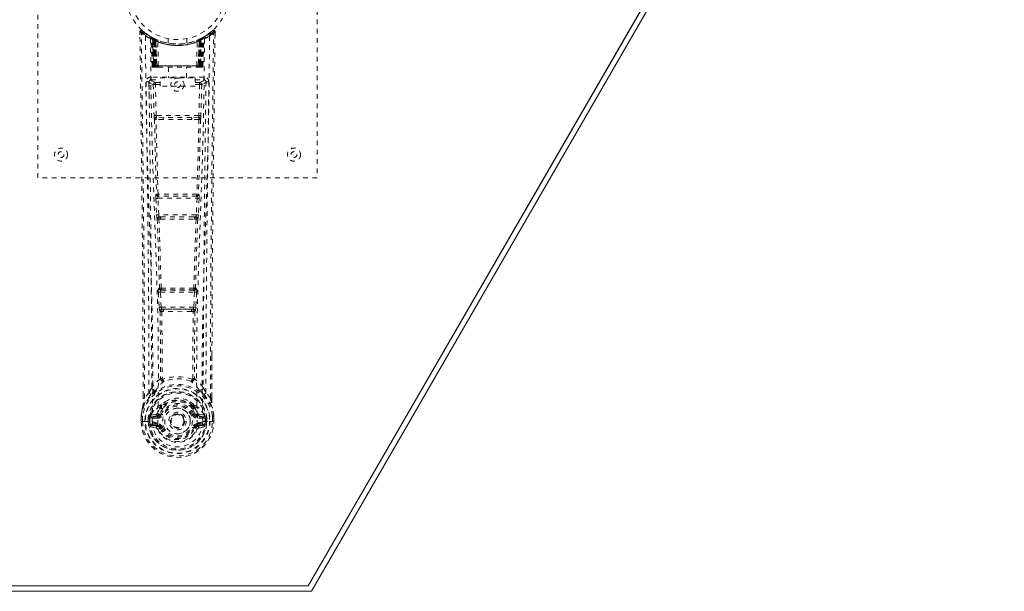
# Model space of a CAD drawing. Header units: inches. Extents: x 5.1 to 76.6, y 22.6 to 48.4.
# Tile 4 of 5: x 55.5 to 76.6, y 22.6 to 34.9. Entities that reach past the tile are written whole.
import ezdxf

# ---------------------------------------------------------------- set-up
doc = ezdxf.new("R2010")
doc.units = ezdxf.units.IN
doc.header["$MEASUREMENT"] = 0
doc.linetypes.add('SLD-Dashed', pattern=[0.075, 0.05, -0.025])
doc.linetypes.add('SLD-Solid', pattern=[0])

msp = doc.modelspace()

# ---------------------------------------------------------------- linework, layer by layer
at = {"color": 7, "linetype": 'SLD-Solid', "lineweight": 15}
for p, q in [((76.428, 48.279), (61.69, 22.751)), ((61.69, 22.751), (76.428, 48.279)), ((76.633, 48.397), (61.758, 22.633)), ((61.758, 22.633), (20.008, 22.633)), ((61.69, 22.751), (20.076, 22.751)), ((20.076, 22.751), (61.69, 22.751))]:
    msp.add_line(p, q, dxfattribs=at)
at = {"color": 7, "linetype": 'SLD-Dashed', "lineweight": 0}
for p, q in [((55.883, 31.515), (55.883, 39.515)), ((61.883, 39.515), (61.883, 31.515)), ((58.106, 34.657), (58.126, 34.679)), ((58.168, 34.643), (58.125, 34.678)), ((59.64, 34.677), (59.599, 34.644)), ((58.076, 34.656), (58.077, 34.589)), ((58.315, 34.541), (58.301, 34.549)), ((58.321, 34.536), (58.307, 34.544)), ((58.33, 34.516), (58.316, 34.524)), ((58.337, 33.919), (58.316, 34.524)), ((58.35, 33.919), (58.33, 34.516)), ((58.368, 34.512), (58.333, 34.531)), ((58.417, 34.47), (58.348, 34.505)), ((58.369, 33.919), (58.348, 34.505)), ((58.349, 34.509), (58.371, 33.915)), ((58.362, 34.515), (58.388, 34.502)), ((58.376, 34.476), (58.388, 34.502)), ((58.376, 34.476), (58.376, 33.919)), ((58.383, 34.472), (58.376, 34.476)), ((58.383, 34.472), (58.396, 34.498)), ((58.383, 33.919), (58.383, 34.472)), ((58.4, 34.496), (58.385, 34.504)), ((58.388, 34.502), (58.396, 34.498)), ((58.389, 34.469), (58.402, 34.495)), ((58.39, 33.919), (58.389, 34.469)), ((58.389, 34.469), (58.396, 34.466)), ((58.396, 34.466), (58.408, 34.492)), ((58.396, 34.466), (58.396, 33.919)), ((58.401, 34.496), (58.4, 34.496)), ((58.408, 34.461), (58.42, 34.487)), ((58.408, 34.461), (58.408, 33.919)), ((58.414, 34.458), (58.408, 34.461)), ((58.414, 34.458), (58.426, 34.484)), ((58.414, 33.919), (58.414, 34.458)), ((58.417, 34.47), (58.418, 34.47)), ((58.436, 33.919), (58.417, 34.47)), ((58.418, 34.47), (58.437, 33.919)), ((58.42, 34.487), (58.426, 34.484)), ((58.683, 34.504), (58.683, 34.407)), ((59.083, 34.407), (59.083, 34.504)), ((59.329, 33.919), (59.348, 34.47)), ((59.349, 34.47), (59.33, 33.919)), ((59.34, 34.484), (59.346, 34.487)), ((59.346, 34.487), (59.358, 34.461)), ((59.348, 34.47), (59.349, 34.47)), ((59.418, 34.505), (59.349, 34.47)), ((59.358, 34.461), (59.352, 34.458)), ((59.352, 34.458), (59.352, 33.919)), ((59.365, 34.496), (59.358, 34.492)), ((59.358, 34.492), (59.37, 34.466)), ((59.358, 33.919), (59.358, 34.461)), ((59.373, 34.499), (59.364, 34.495)), ((59.364, 34.495), (59.377, 34.469)), ((59.366, 34.496), (59.365, 34.496)), ((59.433, 34.531), (59.366, 34.496)), ((59.37, 34.498), (59.377, 34.502)), ((59.37, 34.466), (59.377, 34.469)), ((59.37, 33.919), (59.37, 34.466)), ((59.377, 34.469), (59.376, 33.919)), ((59.377, 34.502), (59.386, 34.506)), ((59.377, 34.502), (59.39, 34.476)), ((59.39, 34.476), (59.383, 34.472)), ((59.383, 34.472), (59.383, 33.919)), ((59.39, 33.919), (59.39, 34.476)), ((59.395, 33.915), (59.417, 34.509)), ((59.397, 33.919), (59.418, 34.505)), ((59.415, 33.919), (59.436, 34.516)), ((59.429, 33.919), (59.45, 34.524)), ((59.45, 34.524), (59.436, 34.516)), ((59.464, 34.549), (59.451, 34.541)), ((59.69, 34.656), (59.66, 34.657)), ((59.687, 34.593), (59.688, 34.656)), ((59.689, 34.589), (59.689, 34.656)), ((59.689, 34.589), (59.69, 34.656)), ((58.467, 33.919), (58.463, 34.44)), ((59.299, 33.919), (59.303, 34.44)), ((58.337, 33.919), (58.35, 33.919)), ((58.369, 33.919), (58.436, 33.919)), ((58.376, 33.919), (58.383, 33.919)), ((58.377, 33.89), (58.384, 33.89)), ((58.38, 33.89), (58.39, 33.89)), ((59.383, 33.919), (58.383, 33.919)), ((58.396, 33.919), (58.39, 33.919)), ((58.39, 33.89), (58.397, 33.89)), ((58.396, 33.919), (59.37, 33.919)), ((58.399, 33.89), (58.453, 33.89)), ((58.408, 33.919), (58.414, 33.919)), ((58.409, 33.89), (58.415, 33.89)), ((59.352, 33.919), (58.414, 33.919)), ((58.453, 33.89), (58.415, 33.89)), ((58.437, 33.919), (58.436, 33.919)), ((58.466, 33.89), (58.474, 33.89)), ((58.467, 33.919), (59.299, 33.919)), ((58.474, 33.89), (59.292, 33.89)), ((58.688, 33.89), (58.688, 33.667)), ((59.078, 33.667), (59.078, 33.89)), ((59.292, 33.89), (59.299, 33.89)), ((59.313, 33.89), (59.367, 33.89)), ((59.351, 33.89), (59.313, 33.89)), ((59.33, 33.919), (59.329, 33.919)), ((59.33, 33.919), (59.397, 33.919)), ((59.351, 33.89), (59.357, 33.89)), ((59.352, 33.919), (59.358, 33.919)), ((59.369, 33.89), (59.376, 33.89)), ((59.376, 33.919), (59.37, 33.919)), ((59.376, 33.89), (59.386, 33.89)), ((59.382, 33.89), (59.389, 33.89)), ((59.383, 33.919), (59.39, 33.919)), ((59.415, 33.919), (59.429, 33.919)), ((58.315, 33.681), (58.315, 33.62)), ((59.451, 33.681), (58.315, 33.681)), ((58.315, 33.62), (58.513, 33.62)), ((58.513, 33.487), (58.513, 33.667)), ((58.513, 33.667), (59.263, 33.667)), ((59.263, 33.667), (59.263, 33.487)), ((59.263, 33.62), (59.451, 33.62)), ((59.451, 33.62), (59.451, 33.681)), ((58.272, 33.583), (58.27, 33.575)), ((58.271, 33.572), (58.274, 33.285)), ((58.364, 33.517), (58.38, 32.856)), ((58.409, 33.563), (58.409, 33.518)), ((58.513, 33.563), (58.409, 33.563)), ((58.424, 32.857), (58.409, 33.518)), ((58.513, 33.518), (58.409, 33.518)), ((59.263, 33.487), (58.513, 33.487)), ((59.357, 33.563), (59.263, 33.563)), ((59.357, 33.518), (59.263, 33.518)), ((59.357, 33.518), (59.341, 32.857)), ((59.357, 33.563), (59.357, 33.518)), ((59.402, 33.517), (59.386, 32.856)), ((59.492, 33.285), (59.495, 33.572)), ((59.496, 33.575), (59.494, 33.583)), ((58.578, 32.766), (58.422, 32.772)), ((59.341, 32.857), (58.424, 32.857)), ((58.585, 32.814), (58.432, 32.817)), ((59.181, 32.814), (58.585, 32.814)), ((59.333, 32.817), (59.181, 32.814)), ((59.344, 32.772), (59.188, 32.766)), ((61.883, 31.515), (55.883, 31.515)), ((58.418, 31.073), (58.435, 30.72)), ((58.432, 31.166), (58.424, 31.162)), ((58.462, 31.075), (59.304, 31.075)), ((58.479, 30.722), (58.462, 31.075)), ((58.469, 31.12), (58.477, 31.123)), ((59.297, 31.12), (58.469, 31.12)), ((59.304, 31.075), (59.286, 30.722)), ((59.289, 31.123), (59.297, 31.12)), ((59.348, 31.073), (59.331, 30.72)), ((59.342, 31.162), (59.334, 31.166)), ((59.286, 30.722), (58.479, 30.722)), ((58.526, 30.677), (58.494, 30.677)), ((58.526, 30.677), (59.24, 30.677)), ((59.24, 30.677), (59.271, 30.677)), ((58.485, 30.626), (58.517, 30.626)), ((59.249, 30.626), (59.281, 30.626)), ((58.473, 29.055), (58.489, 28.737)), ((58.496, 29.149), (58.482, 29.144)), ((58.517, 29.057), (59.249, 29.057)), ((58.533, 28.74), (58.517, 29.057)), ((58.526, 29.102), (58.541, 29.107)), ((59.24, 29.102), (58.526, 29.102)), ((59.225, 29.107), (59.24, 29.102)), ((59.249, 29.057), (59.232, 28.74)), ((59.27, 29.149), (59.284, 29.144)), ((59.293, 29.055), (59.277, 28.737)), ((59.232, 28.74), (58.533, 28.74)), ((58.544, 28.642), (58.584, 28.641)), ((58.591, 28.695), (58.552, 28.695)), ((58.591, 28.695), (59.175, 28.695)), ((59.214, 28.695), (59.175, 28.695)), ((59.182, 28.641), (59.222, 28.642)), ((59.619, 27.707), (59.619, 26.783)), ((59.62, 26.782), (59.623, 27.706)), ((58.555, 27.201), (58.555, 27.201)), ((59.21, 27.201), (59.21, 27.201)), ((58.271, 26.899), (58.175, 26.784)), ((59.591, 26.784), (59.494, 26.899)), ((58.146, 26.782), (58.146, 26.836)), ((58.147, 26.836), (58.147, 26.783)), ((58.522, 26.626), (58.534, 26.643)), ((59.232, 26.643), (59.244, 26.626)), ((58.425, 26.436), (58.31, 26.415)), ((58.509, 26.448), (58.536, 26.436)), ((58.515, 26.597), (58.514, 26.579)), ((58.538, 26.591), (58.538, 26.573)), ((59.228, 26.573), (59.228, 26.591)), ((59.23, 26.436), (59.257, 26.448)), ((59.251, 26.597), (59.251, 26.579)), ((59.456, 26.415), (59.341, 26.436)), ((58.103, 26.402), (58.103, 26.397)), ((58.103, 26.281), (58.103, 26.397)), ((58.103, 26.281), (58.107, 26.281)), ((58.105, 26.397), (58.105, 26.28)), ((58.107, 26.281), (58.16, 26.282)), ((58.133, 26.397), (58.133, 26.283)), ((58.16, 26.282), (58.183, 26.282)), ((58.183, 26.282), (58.342, 26.282)), ((58.284, 26.353), (58.254, 26.355)), ((58.254, 26.355), (58.254, 26.355)), ((58.254, 26.284), (58.254, 26.355)), ((58.254, 26.284), (58.254, 26.284)), ((58.284, 26.354), (58.29, 26.373)), ((58.284, 26.353), (58.284, 26.284)), ((58.29, 26.284), (58.284, 26.284)), ((58.29, 26.373), (58.289, 26.363)), ((58.289, 26.363), (58.29, 26.284)), ((58.3, 26.404), (58.296, 26.399)), ((58.3, 26.404), (58.31, 26.415)), ((58.31, 26.415), (58.31, 26.415)), ((58.31, 26.415), (58.31, 26.415)), ((58.324, 26.382), (58.454, 26.407)), ((58.324, 26.382), (58.324, 26.352)), ((58.454, 26.382), (58.324, 26.382)), ((58.454, 26.352), (58.324, 26.352)), ((58.338, 26.23), (58.338, 26.2)), ((58.338, 26.23), (58.454, 26.23)), ((58.454, 26.407), (58.454, 26.382)), ((58.454, 26.352), (58.454, 26.382)), ((58.454, 26.23), (58.454, 26.2)), ((58.459, 26.244), (58.46, 26.246)), ((58.726, 26.291), (58.727, 26.306)), ((58.727, 26.283), (58.726, 26.291)), ((59.306, 26.246), (59.306, 26.244)), ((59.312, 26.407), (59.442, 26.382)), ((59.312, 26.407), (59.312, 26.382)), ((59.442, 26.382), (59.312, 26.382)), ((59.312, 26.352), (59.312, 26.382)), ((59.442, 26.352), (59.312, 26.352)), ((59.312, 26.23), (59.312, 26.2)), ((59.312, 26.23), (59.428, 26.23)), ((59.424, 26.282), (59.582, 26.282)), ((59.428, 26.2), (59.428, 26.23)), ((59.442, 26.352), (59.442, 26.382)), ((59.456, 26.415), (59.466, 26.404)), ((59.466, 26.404), (59.466, 26.404)), ((59.466, 26.404), (59.466, 26.404)), ((59.47, 26.399), (59.466, 26.404)), ((59.476, 26.373), (59.476, 26.363)), ((59.482, 26.354), (59.476, 26.373)), ((59.476, 26.363), (59.476, 26.284)), ((59.476, 26.284), (59.482, 26.284)), ((59.511, 26.355), (59.482, 26.353)), ((59.482, 26.284), (59.482, 26.353)), ((59.511, 26.355), (59.511, 26.284)), ((59.511, 26.355), (59.511, 26.355)), ((59.582, 26.282), (59.605, 26.282)), ((59.605, 26.282), (59.659, 26.281)), ((59.633, 26.283), (59.633, 26.397)), ((59.659, 26.281), (59.663, 26.281)), ((59.661, 26.28), (59.661, 26.397)), ((59.663, 26.397), (59.662, 26.402)), ((59.663, 26.281), (59.663, 26.397)), ((58.307, 26.164), (58.426, 26.14)), ((58.454, 26.179), (58.338, 26.2)), ((58.338, 26.2), (58.454, 26.2)), ((58.454, 26.179), (58.454, 26.2)), ((58.514, 26.136), (58.51, 26.143)), ((58.536, 26.145), (58.514, 26.136)), ((59.252, 26.136), (59.23, 26.145)), ((59.252, 26.136), (59.307, 26.113)), ((59.428, 26.2), (59.312, 26.179)), ((59.312, 26.179), (59.312, 26.2)), ((59.312, 26.2), (59.428, 26.2)), ((59.34, 26.14), (59.458, 26.164))]:
    msp.add_line(p, q, dxfattribs=at)
at = {"color": 7, "linetype": 'SLD-Dashed', "lineweight": 0, "flags": 128}
for points in [[(58.125, 34.676), (58.118, 34.68), (58.11, 34.682), (58.101, 34.683), (58.093, 34.682), (58.087, 34.678), (58.081, 34.673), (58.078, 34.666), (58.077, 34.659)], [(59.639, 34.679), (59.607, 34.65), (59.599, 34.644)], [(59.686, 34.656), (59.685, 34.664), (59.681, 34.671), (59.676, 34.678), (59.67, 34.683), (59.663, 34.686), (59.655, 34.686), (59.648, 34.684), (59.642, 34.68)], [(58.076, 34.656), (58.077, 34.656), (58.079, 34.656), (58.085, 34.656), (58.095, 34.656), (58.101, 34.656), (58.106, 34.657)], [(58.146, 26.836), (58.137, 29.405), (58.11, 32.03), (58.076, 34.656)], [(58.175, 26.784), (58.174, 28.248), (58.165, 29.721), (58.15, 31.169), (58.147, 31.416), (58.144, 31.674), (58.142, 31.889), (58.139, 32.118), (58.136, 32.368), (58.132, 32.64), (58.129, 32.858), (58.126, 33.12), (58.122, 33.444), (58.119, 33.654), (58.116, 33.913), (58.112, 34.175), (58.109, 34.423), (58.106, 34.657)], [(58.195, 34.562), (58.203, 33.515), (58.222, 32.47), (58.251, 31.429), (58.286, 30.39), (58.321, 29.356), (58.346, 28.327), (58.354, 27.302), (58.342, 26.282)], [(58.304, 34.507), (58.313, 33.462), (58.334, 32.419), (58.366, 31.379), (58.404, 30.344), (58.44, 29.312), (58.466, 28.286), (58.474, 27.264), (58.46, 26.247)], [(58.31, 34.542), (58.316, 34.53), (58.321, 34.517)], [(58.347, 34.513), (58.348, 34.507), (58.348, 34.505)], [(59.462, 34.507), (59.453, 33.462), (59.432, 32.419), (59.4, 31.38), (59.362, 30.344), (59.326, 29.313), (59.3, 28.286), (59.292, 27.264), (59.306, 26.247)], [(59.352, 34.458), (59.347, 34.468), (59.343, 34.476), (59.341, 34.482), (59.34, 34.484)], [(59.383, 34.472), (59.378, 34.482), (59.374, 34.49), (59.371, 34.496), (59.37, 34.498)], [(59.571, 34.562), (59.563, 33.515), (59.544, 32.47), (59.515, 31.429), (59.479, 30.39), (59.445, 29.356), (59.42, 28.327), (59.411, 27.302), (59.424, 26.282)], [(59.591, 26.784), (59.592, 28.249), (59.601, 29.721), (59.616, 31.169), (59.618, 31.39), (59.621, 31.619), (59.623, 31.823), (59.626, 32.021), (59.628, 32.237), (59.63, 32.387), (59.632, 32.544), (59.634, 32.7), (59.636, 32.818), (59.638, 32.958), (59.64, 33.12), (59.644, 33.452), (59.647, 33.657), (59.65, 33.911), (59.653, 34.172), (59.657, 34.421), (59.66, 34.657)], [(59.623, 27.706), (59.628, 29.405), (59.656, 32.03), (59.689, 34.589)], [(58.376, 33.919), (58.361, 33.919), (58.348, 33.919), (58.34, 33.919), (58.337, 33.919)], [(58.35, 33.919), (58.354, 33.919), (58.363, 33.919), (58.375, 33.919), (58.39, 33.919)], [(58.408, 33.919), (58.4, 33.919), (58.392, 33.919), (58.385, 33.919), (58.379, 33.919), (58.374, 33.919), (58.371, 33.919), (58.369, 33.919), (58.369, 33.919)], [(58.369, 33.919), (58.37, 33.912), (58.37, 33.91)], [(58.398, 33.89), (58.398, 33.89), (58.4, 33.89)], [(58.437, 33.919), (58.44, 33.919), (58.446, 33.919), (58.456, 33.919), (58.467, 33.919)], [(59.299, 33.919), (59.31, 33.919), (59.319, 33.919), (59.326, 33.919), (59.329, 33.919)], [(59.397, 33.919), (59.397, 33.919), (59.395, 33.919), (59.392, 33.919), (59.387, 33.919), (59.381, 33.919), (59.374, 33.919), (59.366, 33.919), (59.358, 33.919)], [(59.376, 33.919), (59.391, 33.919), (59.403, 33.919), (59.412, 33.919), (59.415, 33.919)], [(59.429, 33.919), (59.426, 33.919), (59.418, 33.919), (59.405, 33.919), (59.39, 33.919)], [(58.409, 33.563), (58.34, 33.592), (58.315, 33.62)], [(59.451, 33.62), (59.426, 33.592), (59.357, 33.563)], [(58.21, 33.574), (58.212, 33.439), (58.214, 33.266), (58.217, 33.058), (58.22, 32.812), (58.224, 32.563), (58.226, 32.344), (58.228, 32.19), (58.23, 32.053), (58.232, 31.931), (58.234, 31.776), (58.236, 31.613), (58.238, 31.456), (58.248, 30.643), (58.256, 29.825), (58.264, 28.852), (58.27, 27.863), (58.271, 26.899)], [(58.27, 33.575), (58.295, 33.546), (58.364, 33.518)], [(58.409, 33.518), (58.393, 33.518), (58.379, 33.518), (58.369, 33.518), (58.364, 33.517)], [(59.402, 33.517), (59.397, 33.518), (59.387, 33.518), (59.373, 33.518), (59.357, 33.518)], [(59.402, 33.518), (59.471, 33.546), (59.496, 33.575)], [(59.494, 26.899), (59.495, 27.419), (59.497, 27.952), (59.499, 28.498), (59.503, 29.013), (59.507, 29.542), (59.512, 30.094), (59.517, 30.584), (59.52, 30.841), (59.524, 31.114), (59.527, 31.402), (59.531, 31.706), (59.535, 31.982), (59.538, 32.222), (59.54, 32.414), (59.543, 32.628), (59.546, 32.87), (59.549, 33.095), (59.552, 33.287), (59.554, 33.447), (59.556, 33.574)], [(58.424, 32.857), (58.409, 32.857), (58.395, 32.857), (58.384, 32.856), (58.38, 32.856)], [(58.388, 32.774), (58.408, 31.969), (58.432, 31.166)], [(58.466, 31.162), (58.442, 31.966), (58.422, 32.772)], [(59.188, 32.766), (58.883, 32.766), (58.578, 32.766)], [(59.181, 32.814), (58.883, 32.814), (58.585, 32.814)], [(59.344, 32.772), (59.324, 31.966), (59.299, 31.162)], [(59.378, 32.774), (59.358, 31.969), (59.334, 31.166)], [(59.386, 32.856), (59.382, 32.856), (59.371, 32.857), (59.357, 32.857), (59.341, 32.857)], [(58.462, 31.075), (58.447, 31.074), (58.433, 31.073), (58.422, 31.073), (58.418, 31.073)], [(59.348, 31.073), (59.343, 31.073), (59.333, 31.073), (59.319, 31.074), (59.304, 31.075)], [(58.479, 30.722), (58.464, 30.721), (58.45, 30.721), (58.439, 30.72), (58.435, 30.72)], [(58.435, 30.72), (58.437, 30.688), (58.438, 30.685)], [(59.331, 30.72), (59.326, 30.72), (59.316, 30.721), (59.302, 30.721), (59.286, 30.722)], [(59.331, 30.72), (59.329, 30.688), (59.328, 30.685)], [(58.45, 30.63), (58.474, 29.888), (58.496, 29.149)], [(58.532, 29.143), (58.51, 29.884), (58.485, 30.626)], [(59.281, 30.626), (59.256, 29.884), (59.234, 29.143)], [(59.316, 30.63), (59.291, 29.888), (59.27, 29.149)], [(58.517, 29.057), (58.502, 29.056), (58.488, 29.056), (58.478, 29.055), (58.473, 29.055)], [(58.517, 29.057), (58.516, 29.066), (58.516, 29.074), (58.517, 29.081), (58.518, 29.088), (58.521, 29.098), (58.526, 29.102)], [(59.24, 29.102), (59.244, 29.098), (59.248, 29.088), (59.249, 29.081), (59.249, 29.074), (59.249, 29.066), (59.249, 29.057)], [(59.293, 29.055), (59.288, 29.055), (59.278, 29.056), (59.264, 29.056), (59.249, 29.057)], [(58.533, 28.74), (58.519, 28.739), (58.505, 28.738), (58.494, 28.738), (58.489, 28.737)], [(58.508, 28.648), (58.518, 27.927), (58.52, 27.209)], [(58.544, 28.642), (58.554, 27.92), (58.555, 27.201)], [(59.182, 28.641), (58.883, 28.64), (58.584, 28.641)], [(59.175, 28.695), (58.883, 28.693), (58.591, 28.695)], [(59.21, 27.201), (59.212, 27.92), (59.222, 28.642)], [(59.214, 28.695), (59.215, 28.695), (59.217, 28.697), (59.22, 28.7), (59.225, 28.71), (59.23, 28.723), (59.232, 28.74)], [(59.277, 28.737), (59.272, 28.738), (59.261, 28.738), (59.247, 28.739), (59.232, 28.74)], [(59.258, 28.648), (59.247, 27.927), (59.246, 27.209)], [(58.517, 27.201), (58.417, 27.113), (58.331, 27.012)], [(58.517, 27.201), (58.519, 27.19), (58.524, 27.182), (58.53, 27.175), (58.538, 27.172), (58.546, 27.172), (58.553, 27.175), (58.56, 27.182), (58.565, 27.19)], [(59.2, 27.19), (59.206, 27.182), (59.212, 27.175), (59.22, 27.172), (59.228, 27.172), (59.236, 27.175), (59.242, 27.182), (59.246, 27.19), (59.248, 27.201)], [(59.435, 27.012), (59.349, 27.113), (59.248, 27.201)], [(58.314, 26.86), (58.213, 26.736), (58.134, 26.582)], [(58.424, 26.963), (58.418, 26.957), (58.409, 26.948)], [(59.357, 26.948), (59.348, 26.957), (59.342, 26.963)], [(59.452, 26.86), (59.553, 26.736), (59.632, 26.582)], [(58.175, 26.784), (58.169, 26.784), (58.163, 26.784), (58.158, 26.784), (58.152, 26.783), (58.149, 26.783), (58.146, 26.783), (58.145, 26.782), (58.146, 26.782)], [(58.665, 26.73), (58.608, 26.701), (58.534, 26.643)], [(59.232, 26.643), (59.158, 26.701), (59.1, 26.73)], [(59.62, 26.782), (59.621, 26.782), (59.62, 26.783), (59.617, 26.783), (59.613, 26.783), (59.608, 26.784), (59.603, 26.784), (59.596, 26.784), (59.591, 26.784)], [(58.134, 26.582), (58.117, 26.502), (58.103, 26.402)], [(58.103, 26.397), (58.116, 26.495), (58.132, 26.571)], [(58.134, 26.582), (58.132, 26.577), (58.132, 26.571)], [(58.452, 26.459), (58.439, 26.441), (58.425, 26.436)], [(58.514, 26.579), (58.482, 26.526), (58.452, 26.459)], [(58.566, 26.56), (58.537, 26.511), (58.509, 26.448)], [(58.564, 26.425), (58.559, 26.427), (58.554, 26.429), (58.549, 26.431), (58.545, 26.433), (58.541, 26.434), (58.539, 26.435), (58.537, 26.436), (58.536, 26.436)], [(58.829, 26.438), (58.871, 26.447), (58.889, 26.447)], [(59.257, 26.448), (59.229, 26.511), (59.199, 26.56)], [(59.202, 26.425), (59.207, 26.427), (59.212, 26.429), (59.217, 26.431), (59.221, 26.433), (59.225, 26.434), (59.227, 26.435), (59.229, 26.436), (59.23, 26.436)], [(59.251, 26.579), (59.284, 26.526), (59.314, 26.459)], [(59.314, 26.459), (59.327, 26.441), (59.341, 26.436)], [(59.634, 26.571), (59.634, 26.577), (59.632, 26.582)], [(59.662, 26.402), (59.651, 26.492), (59.632, 26.582)], [(59.663, 26.397), (59.65, 26.495), (59.634, 26.571)], [(58.103, 26.402), (58.104, 26.402), (58.106, 26.401), (58.109, 26.401), (58.113, 26.4), (58.117, 26.4), (58.122, 26.399), (58.127, 26.398), (58.133, 26.397)], [(58.103, 26.397), (58.103, 26.397), (58.104, 26.397), (58.107, 26.397), (58.11, 26.397), (58.115, 26.397), (58.12, 26.397), (58.127, 26.397), (58.133, 26.397)], [(58.133, 26.283), (58.127, 26.283), (58.12, 26.283), (58.115, 26.282), (58.11, 26.282), (58.107, 26.282), (58.104, 26.282), (58.103, 26.281), (58.103, 26.281)], [(58.284, 26.284), (58.281, 26.284), (58.274, 26.284), (58.265, 26.284), (58.254, 26.284)], [(58.284, 26.353), (58.284, 26.354), (58.284, 26.354)], [(58.324, 26.352), (58.306, 26.355), (58.289, 26.363)], [(58.295, 26.212), (58.315, 26.225), (58.338, 26.23)], [(59.306, 26.244), (59.3, 26.168), (59.277, 26.093), (59.238, 26.024), (59.185, 25.965), (59.12, 25.916), (59.046, 25.88), (58.966, 25.858), (58.883, 25.85), (58.8, 25.858), (58.72, 25.88), (58.646, 25.916), (58.581, 25.965), (58.528, 26.024), (58.489, 26.093), (58.465, 26.168), (58.459, 26.244)], [(59.428, 26.23), (59.451, 26.225), (59.471, 26.212)], [(59.476, 26.363), (59.46, 26.355), (59.442, 26.352)], [(59.482, 26.354), (59.482, 26.354), (59.482, 26.353)], [(59.662, 26.402), (59.662, 26.402), (59.66, 26.401), (59.657, 26.401), (59.653, 26.4), (59.649, 26.4), (59.644, 26.399), (59.638, 26.398), (59.633, 26.397)], [(59.633, 26.397), (59.639, 26.397), (59.645, 26.397), (59.651, 26.397), (59.656, 26.397), (59.659, 26.397), (59.662, 26.397), (59.663, 26.397), (59.663, 26.397)], [(59.663, 26.281), (59.663, 26.281), (59.662, 26.282), (59.659, 26.282), (59.656, 26.282), (59.651, 26.282), (59.645, 26.283), (59.639, 26.283), (59.633, 26.283)], [(58.564, 26.157), (58.559, 26.155), (58.554, 26.152), (58.549, 26.151), (58.545, 26.149), (58.541, 26.147), (58.539, 26.146), (58.537, 26.146), (58.536, 26.145)], [(59.202, 26.157), (59.207, 26.155), (59.212, 26.152), (59.217, 26.151), (59.221, 26.149), (59.225, 26.147), (59.227, 26.146), (59.229, 26.146), (59.23, 26.145)], [(59.261, 26.152), (59.256, 26.144), (59.252, 26.136)], [(59.312, 26.179), (59.275, 26.165), (59.261, 26.152)]]:
    msp.add_lwpolyline(points, dxfattribs=at)
at = {"color": 7, "linetype": 'SLD-Dashed', "lineweight": 0}
for centre, radius in [((58.883, 35.515), 1.125), ((58.883, 35.515), 1.03), ((58.883, 33.515), 0.141), ((58.883, 33.515), 0.0625), ((56.383, 32.015), 0.14), ((61.383, 32.015), 0.141), ((56.383, 32.015), 0.0625), ((61.383, 32.015), 0.0625), ((58.883, 26.291), 0.7), ((58.883, 26.291), 0.69), ((58.883, 26.291), 0.623), ((58.883, 26.291), 0.32), ((58.883, 26.291), 0.275), ((58.883, 26.291), 0.188), ((58.883, 26.291), 0.156), ((58.883, 26.291), 0.142), ((58.883, 26.291), 0.14), ((58.883, 26.291), 0.138)]:
    msp.add_circle(centre, radius, dxfattribs=at)
for centre, radius, start, end in [((58.106, 34.656), 0.03, 47.8633, 180.7186), ((58.881, 35.512), 1.124, 227.9073, 235.3624), ((58.887, 35.509), 1.12, 304.6291, 312.0873), ((59.66, 34.656), 0.03, 359.2806, 132.1354), ((59.589, 34.613), 0.0827, 31.7948, 52.6594), ((58.885, 35.56), 1.213, 228.1749, 235.3218), ((58.883, 35.515), 1.158, 227.8706, 312.1288), ((58.225, 34.562), 0.03, 55.9349, 179.83), ((58.871, 35.754), 1.37, 240.4519, 245.5686), ((58.883, 35.516), 1.128, 235.3538, 240.4869), ((58.286, 34.523), 0.03, 1.9922, 58.95), ((58.869, 35.491), 1.1, 238.9499, 239.8545), ((58.266, 34.487), 0.0714, 31.6346, 58.9294), ((58.345, 34.494), 0.0429, 114.1667, 163.0226), ((58.883, 35.546), 1.19, 240.8884, 299.1116), ((58.3, 34.515), 0.0299, 1.9111, 59.7244), ((58.884, 35.518), 1.131, 239.7463, 244.719), ((58.894, 35.537), 1.154, 239.9629, 244.0325), ((58.864, 35.139), 0.824, 228.2679, 233.6285), ((58.883, 35.515), 1.128, 240.489, 299.511), ((58.859, 35.128), 0.809, 229.1326, 234.5078), ((58.318, 34.504), 0.0299, 1.8044, 60.7708), ((58.886, 35.52), 1.134, 240.8176, 245.7224), ((58.318, 34.504), 0.03, 16.9065, 61.2555), ((58.869, 35.136), 0.818, 230.4239, 235.6441), ((58.883, 35.514), 1.155, 244.3785, 295.6215), ((58.883, 35.514), 1.155, 245.0796, 294.9204), ((58.387, 34.469), 0.0297, 1.4877, 64.515), ((58.388, 34.469), 0.0297, 1.4827, 64.5641), ((58.883, 35.514), 1.155, 246.0603, 293.9397), ((58.838, 35.066), 0.729, 234.7837, 238.9974), ((58.433, 34.458), 0.0345, 328.9733, 15.1526), ((59.333, 34.458), 0.0345, 164.8475, 211.0265), ((58.928, 35.065), 0.729, 301.0008, 305.2179), ((58.884, 35.513), 1.125, 294.2591, 299.2009), ((59.378, 34.469), 0.0297, 115.4404, 178.5128), ((59.379, 34.469), 0.0297, 115.4713, 178.526), ((58.904, 35.126), 0.805, 304.3153, 309.6168), ((58.906, 35.129), 0.811, 305.4953, 310.862), ((59.433, 34.373), 0.138, 89.4157, 113.4604), ((58.905, 35.135), 0.818, 306.354, 311.7495), ((59.448, 34.504), 0.0299, 119.2292, 178.1956), ((59.446, 34.506), 0.0273, 117.6588, 182.292), ((58.898, 35.488), 1.097, 298.6315, 300.2656), ((59.466, 34.515), 0.0299, 120.269, 178.1035), ((58.883, 35.515), 1.128, 299.5123, 304.647), ((59.421, 34.494), 0.0429, 16.9669, 65.8435), ((59.48, 34.523), 0.03, 121.05, 178.0078), ((58.895, 35.754), 1.37, 294.4312, 299.5484), ((59.541, 34.562), 0.03, 0.1678, 124.0697), ((58.883, 35.557), 1.209, 304.6691, 311.8403), ((58.883, 35.478), 1.12, 247.9469, 292.0532), ((58.367, 33.92), 0.03, 181.9931, 269.9959), ((58.398, 33.963), 0.0742, 215.9499, 253.259), ((58.38, 33.92), 0.03, 181.9678, 269.972), ((58.395, 34.057), 0.166, 259.5982, 268.3414), ((58.399, 33.92), 0.03, 181.9335, 269.9389), ((58.795, 33.912), 0.412, 179.0083, 183.0348), ((58.983, 33.913), 0.593, 179.4079, 182.016), ((58.822, 33.912), 0.426, 179.045, 182.9424), ((58.851, 33.912), 0.443, 179.0776, 182.8262), ((58.859, 33.912), 0.445, 179.0839, 182.8106), ((58.466, 33.92), 0.0299, 181.7952, 269.8115), ((58.467, 33.92), 0.0299, 181.7978, 269.8134), ((58.502, 33.912), 0.0354, 169.2859, 219.1925), ((59.263, 33.913), 0.0369, 321.8555, 9.6662), ((59.299, 33.92), 0.0299, 270.184, 358.2048), ((59.3, 33.92), 0.0299, 270.1884, 358.2003), ((58.909, 33.912), 0.443, 357.1738, 0.9224), ((58.915, 33.912), 0.443, 357.1738, 0.9224), ((59.362, 33.925), 0.0356, 262.0695, 350.2916), ((59.367, 33.92), 0.03, 270.0593, 358.0683), ((58.945, 33.912), 0.425, 357.053, 0.9596), ((58.797, 33.912), 0.58, 357.9533, 0.6228), ((59.371, 34.055), 0.164, 271.7056, 280.6245), ((58.972, 33.912), 0.411, 356.9577, 0.9993), ((59.385, 33.92), 0.03, 270.0255, 358.0348), ((59.368, 33.963), 0.0742, 286.741, 324.0501), ((59.399, 33.92), 0.03, 270.0041, 358.0069), ((58.315, 33.576), 0.105, 90.0062, 180.7354), ((58.314, 33.578), 0.0423, 88.0346, 173.4352), ((59.451, 33.576), 0.105, 359.2626, 89.9958), ((59.452, 33.578), 0.0423, 6.5717, 91.9616), ((58.246, 31.977), 1.598, 89.1327, 91.2845), ((-441.182, 25.694), 499.514, 0.15117, 0.90394), ((58.409, 33.518), 0.0451, 90.4315, 180.9005), ((59.357, 33.518), 0.0451, 359.0372, 89.5682), ((558.959, 25.694), 499.525, 179.09605, 179.84881), ((59.52, 31.978), 1.597, 88.7155, 90.8678), ((58.781, 32.857), 0.401, 180.0739, 191.8407), ((58.434, 32.771), 0.0456, 91.7548, 175.8235), ((58.414, 32.913), 0.141, 259.4671, 273.0569), ((58.531, 32.769), 0.109, 154.2094, 178.3446), ((58.53, 32.857), 0.105, 179.6348, 202.4719), ((58.666, 32.778), 0.0888, 155.6021, 187.6427), ((59.1, 32.778), 0.0889, 352.3715, 24.3892), ((59.236, 32.857), 0.105, 337.5237, 0.3695), ((59.234, 32.769), 0.111, 1.7784, 25.6677), ((59.332, 32.771), 0.0456, 4.1757, 88.2463), ((59.352, 32.911), 0.139, 266.8588, 280.6172), ((58.985, 32.857), 0.401, 348.1458, 359.9232), ((58.624, 31.103), 0.209, 163.5058, 188.4144), ((58.469, 31.165), 0.0451, 182.9202, 269.4068), ((58.477, 31.168), 0.0451, 182.9869, 269.3795), ((58.459, 31.253), 0.091, 253.0016, 274.8386), ((58.517, 31.09), 0.0563, 148.2386, 195.7342), ((58.521, 31.156), 0.055, 173.1671, 216.3284), ((58.883, -5.485), 36.649, 89.3489, 90.651), ((58.883, -1.692), 32.817, 89.2909, 90.7091), ((59.289, 31.168), 0.0451, 270.6192, 357.0144), ((59.245, 31.155), 0.0546, 323.5183, 6.9862), ((59.297, 31.165), 0.0451, 270.5962, 357.0798), ((59.249, 31.09), 0.0564, 344.2709, 31.7504), ((59.307, 31.253), 0.0908, 265.1447, 287.0289), ((59.142, 31.103), 0.209, 351.5833, 16.4966), ((58.573, 30.687), 0.136, 180.7146, 204.7154), ((58.495, 30.632), 0.0456, 91.2526, 181.8246), ((58.547, 30.72), 0.068, 178.3646, 218.9017), ((58.571, 30.636), 0.0867, 151.6221, 186.574), ((58.598, 30.638), 0.0814, 151.3094, 188.7544), ((58.883, 64.033), 33.358, 269.3871, 270.6129), ((59.168, 30.638), 0.0814, 351.245, 28.6863), ((59.219, 30.72), 0.068, 321.1062, 1.6319), ((59.272, 30.635), 0.0424, 40.425, 90.4379), ((59.195, 30.636), 0.0869, 353.4626, 28.3421), ((59.271, 30.632), 0.0448, 357.9422, 42.9049), ((59.192, 30.687), 0.136, 335.3303, 359.2543), ((58.477, 30.71), 0.0837, 251.1206, 275.2104), ((58.883, 63.414), 32.79, 269.3606, 270.6393), ((59.289, 30.71), 0.0843, 264.8729, 288.7959), ((58.633, 29.084), 0.163, 158.1305, 190.217), ((58.527, 29.147), 0.0451, 183.23, 269.1383), ((58.541, 29.152), 0.0451, 183.3927, 269.1036), ((58.525, 29.218), 0.075, 247.0739, 274.89), ((58.883, -8.218), 37.363, 89.4615, 90.5383), ((58.589, 29.137), 0.0579, 174.2356, 212.3396), ((58.883, -3.483), 32.591, 89.398, 90.602), ((59.225, 29.152), 0.0451, 270.8948, 356.6089), ((59.177, 29.137), 0.0574, 327.4954, 5.9294), ((59.24, 29.218), 0.0749, 265.0955, 292.9477), ((59.239, 29.147), 0.0451, 270.8587, 356.773), ((59.133, 29.084), 0.163, 349.7748, 21.8778), ((58.67, 28.729), 0.181, 177.2164, 206.4677), ((58.554, 28.649), 0.0457, 91.853, 181.731), ((58.538, 28.715), 0.073, 245.7485, 274.5958), ((58.591, 28.737), 0.0575, 177.8196, 227.5912), ((58.647, 28.653), 0.104, 155.9731, 186.139), ((58.683, 28.655), 0.101, 156.528, 187.766), ((59.083, 28.655), 0.101, 352.2356, 23.4752), ((59.212, 28.649), 0.0457, 358.2694, 88.1467), ((59.119, 28.653), 0.104, 353.8666, 24.0261), ((59.228, 28.715), 0.0735, 265.5125, 294.1481), ((59.096, 28.729), 0.181, 333.5368, 2.773), ((58.883, 26.291), 0.787, 8.0937, 171.9063), ((59.155, 26.451), 0.893, 128.8535, 145.0099), ((58.506, 27.208), 0.0133, 326.0807, 3.2997), ((58.578, 27.205), 0.0608, 184.0465, 286.2237), ((58.552, 27.272), 0.0708, 242.7132, 272.7167), ((58.568, 27.203), 0.0128, 186.6411, 257.6571), ((58.637, 27.207), 0.0738, 193.2387, 235.0231), ((58.883, 26.278), 0.966, 70.8186, 109.182), ((58.883, 26.353), 0.844, 70.0604, 109.9395), ((59.188, 27.205), 0.0608, 253.7761, 355.9538), ((59.129, 27.207), 0.0738, 304.9742, 346.7641), ((58.611, 26.451), 0.893, 34.9884, 51.1481), ((59.198, 27.203), 0.0128, 282.3244, 353.3877), ((59.214, 27.272), 0.0709, 267.2855, 297.2776), ((59.26, 27.208), 0.0133, 176.7923, 213.9382), ((58.883, 26.291), 0.758, 8.0937, 171.9063), ((58.883, 26.291), 0.632, 5.8272, 174.1728), ((53.546, 29.447), 5.368, 331.6688, 333.031), ((58.605, 27.217), 0.461, 223.6642, 230.8236), ((58.883, 26.291), 0.602, 6.0327, 173.9673), ((59.863, 25.283), 2.211, 131.1314, 134.4927), ((58.391, 27.015), 0.0608, 182.5713, 302.0025), ((59.374, 27.015), 0.0608, 238.0021, 357.4264), ((57.902, 25.283), 2.211, 45.5073, 48.8686), ((64.221, 29.447), 5.37, 206.9692, 208.3311), ((59.161, 27.217), 0.461, 309.1743, 316.3368), ((56.959, 26.752), 1.187, 351.2108, 1.4274), ((54.662, 27.4), 3.567, 346.7468, 350.0569), ((58.747, 26.2), 0.492, 115.7076, 155.4804), ((58.573, 26.647), 0.0396, 185.1766, 232.8772), ((58.883, 26.291), 0.376, 22.774, 157.226), ((58.883, 26.279), 0.453, 40.4508, 139.5492), ((58.883, 26.251), 0.494, 47.4885, 132.5116), ((58.883, 26.291), 0.346, 22.774, 157.226), ((58.883, 26.298), 0.411, 39.7065, 140.2935), ((58.883, 26.311), 0.473, 62.6138, 117.3863), ((59.193, 26.647), 0.0396, 307.1095, 354.8357), ((59.013, 26.194), 0.499, 24.8891, 63.9927), ((63.107, 27.4), 3.57, 189.9445, 193.2518), ((60.808, 26.752), 1.188, 178.5747, 188.7871), ((58.691, 26.193), 0.441, 113.5938, 149.7434), ((58.455, 26.437), 0.0299, 181.1709, 268.9517), ((58.483, 26.464), 0.031, 190.1799, 328.3476), ((58.449, 26.471), 0.0649, 274.9171, 338.687), ((58.454, 26.471), 0.089, 270, 337.226), ((58.454, 26.471), 0.119, 269.999, 337.2266), ((58.545, 26.582), 0.0305, 185.7178, 315.4483), ((58.537, 26.619), 0.0459, 241.1375, 271.6907), ((58.559, 26.601), 0.0448, 146.2183, 184.9335), ((58.537, 26.637), 0.046, 241.1971, 271.7011), ((58.571, 26.59), 0.033, 131.6128, 178.1278), ((58.565, 26.595), 0.0347, 219.395, 272.7341), ((58.883, 26.291), 0.275, 89.9999, 270.0001), ((58.883, 26.291), 0.275, 270.0001, 89.9999), ((59.221, 26.582), 0.0305, 224.5505, 354.2818), ((59.201, 26.595), 0.0347, 267.265, 320.606), ((59.312, 26.471), 0.119, 202.7734, 270.001), ((59.195, 26.59), 0.033, 1.8812, 48.3865), ((59.229, 26.637), 0.046, 268.2962, 298.8056), ((59.229, 26.619), 0.0459, 268.3088, 298.8603), ((59.312, 26.471), 0.089, 202.774, 270), ((59.206, 26.601), 0.0449, 355.0913, 33.9402), ((59.075, 26.193), 0.441, 30.2267, 66.4275), ((59.283, 26.464), 0.031, 211.5703, 349.9032), ((59.317, 26.471), 0.0649, 201.3138, 265.0821), ((59.311, 26.437), 0.0299, 271.0981, 358.7793), ((58.883, 26.291), 0.78, 180, 359.3038), ((58.883, 26.291), 0.78, 180.7166, 359.2834), ((58.883, 26.291), 0.75, 180.5685, 359.4315), ((58.883, 26.291), 0.629, 180.6527, 359.3473), ((58.883, 26.291), 0.599, 180.6527, 359.3473), ((58.405, 26.359), 0.116, 159.6232, 173.1129), ((58.883, 26.291), 0.593, 180.6711, 187.6091), ((58.499, 26.24), 0.206, 187.6637, 201.6579), ((58.324, 26.412), 0.0306, 205.4234, 270.9284), ((58.465, 26.479), 0.233, 238.0396, 268.5921), ((58.883, 26.276), 0.541, 179.3502, 0.6498), ((58.454, 26.111), 0.119, 22.7738, 90.0002), ((59.312, 26.111), 0.119, 89.9998, 157.2262), ((59.305, 26.468), 0.221, 270.3094, 302.5189), ((59.442, 26.412), 0.0306, 269.0767, 334.5672), ((59.267, 26.24), 0.206, 338.349, 352.3347), ((59.39, 26.366), 0.0866, 4.5876, 22.6667), ((58.883, 26.291), 0.593, 352.3909, 359.3289), ((59.485, 25.235), 1.049, 88.5384, 90.1572), ((59.633, 26.397), 0.03, 0.0028, 5.051), ((58.337, 26.17), 0.0299, 88.0458, 192.1101), ((58.455, 26.149), 0.0301, 91.4257, 197.6511), ((58.417, 26.096), 0.0454, 22.4878, 78.6892), ((58.454, 26.111), 0.089, 22.774, 90), ((58.448, 26.108), 0.0715, 29.6356, 85.2038), ((57.914, 27.488), 1.479, 291.6255, 293.9238), ((58.883, 26.291), 0.459, 202.774, 337.226), ((58.883, 26.291), 0.4, 202.774, 337.226), ((58.883, 26.291), 0.376, 202.774, 337.226), ((58.883, 26.291), 0.346, 202.774, 337.226), ((59.312, 26.111), 0.089, 90, 157.226), ((59.348, 26.096), 0.0453, 101.2368, 157.5902), ((59.311, 26.149), 0.0301, 342.3469, 88.5763), ((59.429, 26.17), 0.0299, 347.8979, 91.9461)]:
    msp.add_arc(centre, radius, start, end, dxfattribs=at)

doc.saveas('drawing.dxf')
